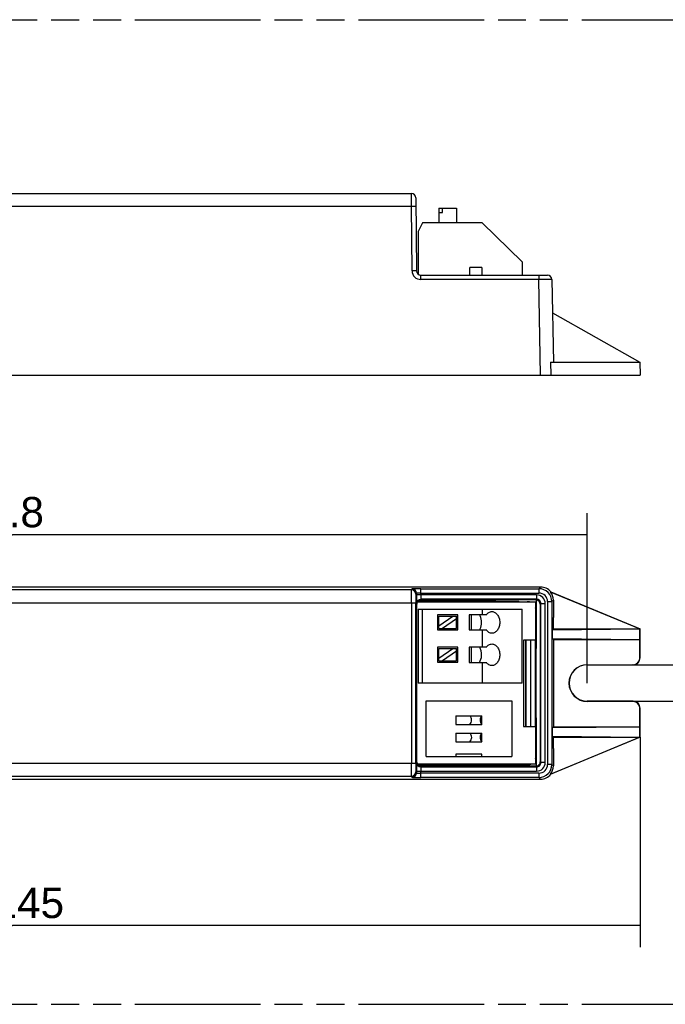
# Model space of a CAD drawing. Header units: millimetres. Extents: x 0 to 210, y 0 to 297.
# Tile 4 of 6: x 91 to 135, y 93 to 161. Entities that reach past the tile are written whole.
import ezdxf
from ezdxf.enums import TextEntityAlignment as Align

# ---------------------------------------------------------------- set-up
doc = ezdxf.new("R2010")
doc.units = ezdxf.units.MM
doc.header["$LTSCALE"] = 19.36
doc.linetypes.add('PHANTOM', pattern=[0.8, 0.45, -0.05, 0.1, -0.05, 0.1, -0.05])
doc.layers.get('0').update_dxf_attribs({"linetype": 'CONTINUOUS'})
doc.layers.add('DEFAULT_3', color=7, linetype='PHANTOM')
doc.layers.add('Z_DIM_2D', color=7, linetype='CONTINUOUS')
doc.styles.add('TEXTSTYLE_3', font='arial.ttf')
doc.dimstyles.new('DIMSTYLE_1', dxfattribs={"dimtxt": 2.1, "dimasz": 3.5, "dimexe": 1.5, "dimexo": 0, "dimgap": 0.525, "dimtad": 1, "dimlfac": 1.666667, "dimdsep": 46, "dimtxsty": 'TEXTSTYLE_3', "dimblk": '_FILLED', "dimblk1": '_FILLED', "dimblk2": '_FILLED', "dimcen": 0.09, "dimclrt": 5, "dimazin": 2, "dimtp": 0.5, "dimtm": 0.5, "dimtfac": 1, "dimtofl": 0, "dimtmove": 0, "dimatfit": 3, "dimldrblk": '_FILLED', "dimfxl": 1, "dimtolj": 1, "dimarcsym": 0})
doc.dimstyles.new('DIMSTYLE_3', dxfattribs={"dimtxt": 2.1, "dimasz": 3.5, "dimexe": 1.5, "dimexo": 0, "dimgap": 0.525, "dimtad": 1, "dimlfac": 1.666667, "dimdsep": 46, "dimtxsty": 'TEXTSTYLE_3', "dimblk": '_FILLED', "dimblk1": '_FILLED', "dimblk2": '_FILLED', "dimcen": 0.09, "dimclrt": 5, "dimazin": 2, "dimtp": 0.1, "dimtm": 0.1, "dimtfac": 1, "dimtofl": 0, "dimtmove": 0, "dimatfit": 3, "dimldrblk": '_FILLED', "dimfxl": 1, "dimtolj": 1, "dimarcsym": 0})

# ---------------------------------------------------------------- blocks, each defined once
blk = doc.blocks.new('*D0')
at = {"layer": 'Z_DIM_2D', "color": 2, "linetype": 'CONTINUOUS'}
for p, q in [((46.68, 111.432), (46.68, 96.863)), ((133.68, 111.432), (133.68, 96.863)), ((46.68, 98.363), (90.18, 98.363)), ((133.68, 98.363), (90.18, 98.363))]:
    blk.add_line(p, q, dxfattribs=at)
at = {"layer": 'Z_DIM_2D', "color": 5, "linetype": 'CONTINUOUS', "style": 'TEXTSTYLE_3'}
blk.add_text('145', height=2.1, dxfattribs=at).set_placement((91.299, 98.888), align=Align.CENTER)
blk = doc.blocks.new('_FILLED')
at = {"color": 0, "linetype": 'BYBLOCK'}
blk.add_solid([(0, 0), (-1, 0.125), (-1, -0.125)], dxfattribs=at)
blk = doc.blocks.new('_NONE')
blk = doc.blocks.new('*D3')
at = {"layer": 'Z_DIM_2D', "color": 2, "linetype": 'CONTINUOUS'}
for p, q in [((50.34, 115.182), (50.34, 126.96)), ((130.02, 115.182), (130.02, 126.96)), ((50.34, 125.46), (90.18, 125.46)), ((130.02, 125.46), (90.18, 125.46))]:
    blk.add_line(p, q, dxfattribs=at)
at = {"layer": 'Z_DIM_2D', "color": 5, "linetype": 'CONTINUOUS', "style": 'TEXTSTYLE_3'}
blk.add_text('132.8', height=2.1, dxfattribs=at).set_placement((88.679, 125.985), align=Align.CENTER)
blk = doc.blocks.new('*D4')
at = {"layer": 'Z_DIM_2D', "color": 2, "linetype": 'CONTINUOUS'}
for p, q in [((141.21, 116.442), (141.21, 123.566)), ((141.21, 123.566), (141.21, 115.182)), ((133.2, 116.442), (142.71, 116.442)), ((141.21, 108.922), (141.21, 115.182)), ((133.2, 113.922), (142.71, 113.922)), ((141.21, 113.922), (141.21, 108.922))]:
    blk.add_line(p, q, dxfattribs=at)
at = {"layer": 'Z_DIM_2D', "color": 5, "linetype": 'CONTINUOUS', "style": 'TEXTSTYLE_3'}
blk.add_text('4.2', height=2.1, rotation=90, dxfattribs=at).set_placement((140.685, 119.491))

msp = doc.modelspace()

# ---------------------------------------------------------------- linework, layer by layer
at = {"color": 7, "linetype": 'CONTINUOUS'}
for p, q in [((59.7847, 149.1288), (117.8266, 149.1288)), ((118.1266, 148.8314), (118.1709, 143.7562)), ((119.7175, 148.1148), (120.9556, 148.1148)), ((119.7175, 148.1148), (119.7175, 147.0948)), ((119.7175, 147.8148), (119.9802, 147.8148)), ((119.9802, 147.8148), (119.9802, 148.1148)), ((120.9556, 148.1148), (120.9556, 147.0948)), ((118.6021, 147.0948), (118.3021, 146.4948)), ((122.7246, 147.0948), (118.6021, 147.0948)), ((125.5021, 144.3948), (122.7246, 147.0948)), ((118.3021, 146.4948), (118.3021, 143.5116)), ((125.5021, 144.3948), (125.5021, 143.4588)), ((118.4709, 143.4588), (127.2643, 143.4588)), ((122.7124, 144.0048), (121.8777, 144.0048)), ((121.8777, 143.4588), (121.8777, 144.0048)), ((122.7124, 144.0048), (122.7124, 143.4588)), ((127.5643, 143.164), (127.6644, 137.4288)), ((127.6047, 140.8488), (133.6642, 137.4377)), ((127.4614, 137.4288), (133.6391, 137.4288)), ((127.4614, 137.4288), (127.4835, 136.5288)), ((133.6391, 137.4288), (133.639, 137.4519)), ((133.6642, 137.4377), (133.6801, 136.5288)), ((46.6801, 136.5288), (133.6801, 136.5288)), ((126.7802, 121.8418), (53.5799, 121.8418)), ((118.1709, 121.4156), (118.1709, 121.2892)), ((118.2805, 120.8666), (125.2596, 120.8666)), ((118.3138, 120.8978), (123.2403, 120.8978)), ((126.5064, 120.9892), (118.4761, 120.9892)), ((123.2403, 120.9638), (118.5015, 120.9638)), ((123.2403, 120.9638), (123.6847, 120.9418)), ((123.2403, 120.9638), (123.2403, 120.8978)), ((123.2403, 120.8978), (123.6847, 120.9418)), ((126.459, 120.9418), (123.6847, 120.9418)), ((125.3015, 120.8247), (125.2596, 120.8666)), ((126.4801, 120.941), (126.4801, 117.5818)), ((127.4835, 121.5034), (127.4614, 121.4955)), ((133.6391, 118.9318), (127.4614, 121.4955)), ((127.4835, 121.5034), (133.6801, 118.9318)), ((127.6644, 120.9262), (127.6644, 119.7222)), ((118.1266, 109.6261), (118.1266, 120.7375)), ((118.2015, 109.6998), (118.2015, 120.6638)), ((118.2387, 120.8068), (126.4351, 120.8068)), ((118.3021, 120.2968), (125.5021, 120.2968)), ((118.3021, 120.2968), (118.3021, 115.1668)), ((118.6021, 115.1668), (118.6021, 120.2968)), ((122.7246, 120.2968), (122.7246, 119.9122)), ((125.3015, 120.8247), (125.8599, 120.8247)), ((125.5021, 115.1668), (125.5021, 120.2968)), ((126.4351, 120.8068), (126.4351, 118.1668)), ((126.4596, 120.225), (126.4596, 110.1081)), ((126.759, 120.6418), (126.759, 109.7218)), ((126.8064, 109.6744), (126.8064, 120.6892)), ((121.0506, 119.9122), (119.6225, 119.9122)), ((119.6225, 119.9122), (119.6225, 118.8642)), ((119.7179, 119.8169), (120.9552, 119.8169)), ((119.7179, 119.142), (120.6918, 119.8169)), ((119.7179, 118.9595), (119.7179, 119.8169)), ((120.9552, 119.6344), (119.9812, 118.9595)), ((120.9552, 118.9595), (120.9552, 119.8169)), ((121.0506, 118.8642), (121.0506, 119.9122)), ((123.0231, 119.9122), (121.8231, 119.9122)), ((121.8231, 119.9122), (121.8231, 118.8642)), ((121.9939, 118.8642), (121.9939, 119.9122)), ((127.6801, 119.7222), (127.6644, 119.7222)), ((127.6801, 118.9318), (127.6801, 119.7222)), ((119.6225, 118.8642), (121.0506, 118.8642)), ((119.7179, 118.9595), (120.9552, 118.9595)), ((121.8231, 118.8642), (123.0231, 118.8642)), ((122.7246, 118.8642), (122.7246, 117.6633)), ((127.6047, 118.8721), (127.6644, 118.9318)), ((127.6047, 118.8721), (133.639, 118.9314)), ((127.6047, 118.2715), (127.6047, 118.8721)), ((127.6644, 118.9318), (133.6391, 118.9318)), ((133.6391, 118.9318), (133.639, 118.9314)), ((133.639, 118.9314), (133.6642, 118.9212)), ((133.6642, 118.9212), (133.6801, 118.9318)), ((133.6644, 116.9375), (133.6642, 118.9212)), ((133.6801, 116.9217), (133.6801, 118.9318)), ((126.4351, 118.1668), (125.5951, 118.1668)), ((125.5951, 118.1668), (125.5951, 112.1668)), ((125.7563, 112.1668), (125.7563, 118.1668)), ((125.7815, 112.1668), (125.7815, 118.1668)), ((126.1093, 112.1668), (126.1093, 118.1668)), ((126.4302, 112.1668), (126.4302, 118.1668)), ((127.6047, 118.2715), (133.6642, 118.2119)), ((127.6644, 118.2118), (127.6047, 118.2715)), ((127.6644, 118.2118), (133.6644, 118.2118)), ((127.6801, 118.2118), (127.6801, 112.1518)), ((133.6644, 118.2118), (133.6642, 118.2119)), ((121.0506, 117.678), (119.6225, 117.678)), ((119.6225, 117.678), (119.6225, 116.63)), ((119.7175, 117.583), (120.9556, 117.583)), ((119.7175, 116.908), (120.6918, 117.583)), ((119.7175, 116.725), (119.7175, 117.583)), ((120.9556, 116.725), (120.9556, 117.583)), ((121.0506, 116.63), (121.0506, 117.678)), ((123.0201, 117.6633), (121.8231, 117.6633)), ((121.8231, 117.6633), (121.8231, 116.6153)), ((121.9939, 116.6153), (121.9939, 117.6633)), ((126.4596, 117.5818), (126.4801, 117.5818)), ((120.9556, 117.4008), (119.9802, 116.725)), ((119.6225, 116.63), (121.0506, 116.63)), ((119.7175, 116.725), (120.9556, 116.725)), ((121.8231, 116.6153), (123.0261, 116.6153)), ((122.7246, 116.6153), (122.7246, 115.1668)), ((130.0201, 116.4575), (133.1844, 116.4575)), ((130.0201, 116.4418), (133.2001, 116.4418)), ((125.5021, 115.1668), (118.3021, 115.1668)), ((118.8451, 113.9386), (124.7851, 113.9386)), ((118.8451, 110.0968), (118.8451, 113.9386)), ((124.7851, 113.9386), (124.7851, 110.0968)), ((133.2001, 113.9218), (130.0201, 113.9218)), ((133.1844, 113.9061), (130.0201, 113.9061)), ((133.6642, 111.4424), (133.6644, 113.4261)), ((133.6801, 111.4318), (133.6801, 113.4419)), ((120.9151, 112.9177), (122.7151, 112.9177)), ((120.9151, 112.9177), (120.9151, 112.3177)), ((122.7151, 112.3177), (122.7151, 112.9177)), ((126.4596, 112.7818), (126.4801, 112.7818)), ((126.4801, 112.7818), (126.4801, 109.4226)), ((120.9151, 112.3177), (122.7151, 112.3177)), ((125.5951, 112.1668), (126.4351, 112.1668)), ((126.4351, 112.1668), (126.4351, 109.5568)), ((127.6047, 112.0921), (127.6644, 112.1518)), ((127.6047, 112.0921), (133.6642, 112.1516)), ((127.6047, 111.4915), (127.6047, 112.0921)), ((127.6644, 112.1518), (133.6644, 112.1518)), ((133.6644, 112.1518), (133.6642, 112.1516)), ((120.9151, 111.7177), (122.7151, 111.7177)), ((120.9151, 111.7177), (120.9151, 111.1177)), ((122.7151, 111.1177), (122.7151, 111.7177)), ((127.4614, 108.868), (133.6391, 111.4318)), ((133.6801, 111.4318), (127.4835, 108.8602)), ((127.6047, 111.4915), (133.639, 111.4322)), ((127.6644, 111.4318), (127.6047, 111.4915)), ((127.6644, 111.4318), (133.6391, 111.4318)), ((127.6801, 110.6413), (127.6801, 111.4318)), ((133.6642, 111.4424), (133.639, 111.4322)), ((133.6391, 111.4318), (133.639, 111.4322)), ((133.6642, 111.4424), (133.6801, 111.4318)), ((120.9151, 111.1177), (122.7124, 111.1177)), ((127.6644, 110.6413), (127.6801, 110.6413)), ((127.6644, 110.6413), (127.6644, 109.4374)), ((118.8451, 110.0968), (124.7851, 110.0968)), ((122.7151, 110.2514), (120.9151, 110.2514)), ((120.9151, 110.2514), (120.9151, 110.0968)), ((122.7151, 110.0968), (122.7151, 110.2514)), ((126.4351, 109.5568), (118.2387, 109.5568)), ((118.2507, 109.5357), (124.4727, 109.5357)), ((118.3138, 109.4658), (125.2596, 109.4666)), ((118.4761, 109.3744), (126.5064, 109.3744)), ((123.2403, 109.3998), (118.5015, 109.3998)), ((123.2403, 109.4658), (123.6847, 109.4218)), ((123.2403, 109.4658), (123.2403, 109.3998)), ((123.2403, 109.3998), (123.6847, 109.4218)), ((126.459, 109.4218), (123.6847, 109.4218)), ((124.4727, 109.5378), (124.4727, 109.5568)), ((124.4727, 109.5378), (125.8306, 109.5378)), ((125.3015, 109.5085), (125.2596, 109.4666)), ((125.3015, 109.5085), (125.8599, 109.5085)), ((118.1709, 109.0744), (118.1709, 108.9479)), ((127.4614, 108.868), (127.4835, 108.8602)), ((53.5799, 108.5218), (126.7802, 108.5218))]:
    msp.add_line(p, q, dxfattribs=at)
at = {"color": 9, "linetype": 'CONTINUOUS'}
for p, q in [((117.8317, 148.2445), (117.8266, 149.1288)), ((62.2894, 148.2445), (117.8317, 148.2445)), ((117.8709, 143.7588), (117.8317, 148.2445)), ((118.4709, 143.164), (118.4709, 143.4588)), ((126.6644, 143.4588), (126.6644, 143.164)), ((126.6644, 143.164), (118.4708, 143.164)), ((126.7802, 136.5288), (126.6644, 143.164)), ((117.8317, 121.6373), (59.1951, 121.6373)), ((117.8317, 121.6373), (117.8709, 121.7156)), ((118.4708, 121.726), (126.6644, 121.726)), ((118.4709, 121.2892), (118.4709, 121.726)), ((126.6644, 121.726), (126.7802, 121.8418)), ((126.6644, 121.726), (126.6644, 121.426)), ((118.1709, 121.4156), (118.1317, 121.3373)), ((126.5064, 121.2892), (118.1709, 121.2892)), ((118.4709, 121.426), (126.6644, 121.426)), ((118.4761, 120.9892), (118.5015, 120.9638)), ((126.459, 120.9418), (126.5064, 120.9892)), ((126.5064, 121.2892), (126.5064, 120.9892)), ((127.6644, 120.9262), (127.5643, 120.8261)), ((59.5725, 120.7374), (118.1266, 120.7374)), ((117.8266, 120.7374), (117.8266, 109.6261)), ((118.2015, 120.6638), (118.1761, 120.6892)), ((125.842, 120.8068), (125.8599, 120.8247)), ((126.4596, 120.225), (126.4351, 120.2005)), ((126.8064, 120.6892), (126.759, 120.6418)), ((126.8064, 120.6892), (127.1064, 120.6892)), ((127.1064, 109.6744), (127.1064, 120.6892)), ((127.2643, 120.8261), (127.5643, 120.8261)), ((127.2643, 120.8261), (127.2643, 109.5375)), ((127.5643, 120.8261), (127.5643, 109.5375)), ((133.6644, 116.9374), (133.6801, 116.9217)), ((130.0201, 116.4418), (130.0201, 116.4575)), ((133.2001, 116.4418), (133.1844, 116.4575)), ((130.0201, 113.9061), (130.0201, 113.9218)), ((133.1844, 113.9061), (133.2001, 113.9218)), ((133.6801, 113.4419), (133.6644, 113.4261)), ((126.4351, 110.1326), (126.4596, 110.1081)), ((62.6766, 109.6261), (118.1266, 109.6261)), ((118.1761, 109.6744), (118.2015, 109.6998)), ((118.5015, 109.3998), (118.4761, 109.3744)), ((125.8599, 109.5085), (125.8306, 109.5378)), ((125.8972, 109.5418), (125.8823, 109.5568)), ((126.5064, 109.3744), (126.459, 109.4218)), ((126.5064, 109.3744), (126.5064, 109.0744)), ((126.759, 109.7218), (126.8064, 109.6744)), ((127.1064, 109.6744), (126.8064, 109.6744)), ((127.5643, 109.5375), (127.2643, 109.5375)), ((127.5643, 109.5375), (127.6644, 109.4374)), ((62.2894, 108.7263), (117.8317, 108.7263)), ((117.8709, 108.648), (117.8317, 108.7263)), ((118.1317, 109.0262), (118.1709, 108.9479)), ((118.1709, 109.0744), (126.5064, 109.0744)), ((126.6644, 108.6376), (118.4708, 108.6376)), ((118.4709, 108.6376), (118.4709, 109.0744)), ((126.6644, 108.9376), (118.4709, 108.9376)), ((126.6644, 108.9376), (126.6644, 108.6376)), ((126.7802, 108.5218), (126.6644, 108.6376))]:
    msp.add_line(p, q, dxfattribs=at)
at = {"color": 7, "linetype": 'CONTINUOUS'}
for centre, radius, start, end in [((117.8266, 148.8288), 0.3, 0.500551, 89.999805), ((118.4709, 143.7588), 0.3, 180.5, 270), ((127.2643, 143.1588), 0.3, 0.999907, 89.99937), ((180.9535, 121.2852), 62.7827, 179.996362, 180.249863), ((126.4591, 120.6422), 0.2995, 0.021301, 85.987882), ((125.8597, 120.2222), 0.6025, 76.180972, 89.974793), ((125.8566, 120.2247), 0.603, 0.036697, 16.07339), ((121.9325, 119.4892), 0.7386, 28.402896, 34.958343), ((121.9323, 119.2873), 0.7388, 325.031631, 331.654303), ((121.9288, 117.2424), 0.7429, 28.125311, 34.548896), ((133.2002, 116.9217), 0.4799, 269.987774, 0.012226), ((130.0201, 115.1818), 1.2757, 90, 270), ((130.0201, 115.1818), 1.26, 90, 270), ((133.2002, 113.4419), 0.4799, 359.98775, 90.01225), ((121.5811, 112.6177), 0.42, 314.415309, 45.584691), ((123.009, 112.6177), 0.42, 134.415309, 225.584691), ((121.5824, 111.4164), 0.42, 314.665621, 45.836125), ((123.0077, 111.4164), 0.42, 134.163875, 225.334379), ((178.0157, 109.0847), 59.8449, 179.744415, 180.00991), ((126.4594, 109.7188), 0.297, 273.993529, 277.664751), ((126.459, 109.7217), 0.2999, 277.655816, 359.977006)]:
    msp.add_arc(centre, radius, start, end, dxfattribs=at)
at = {"color": 9, "linetype": 'CONTINUOUS'}
for centre, radius, start, end in [((118.4709, 143.764), 0.6, 180.497173, 269.996365), ((117.8317, 121.3373), 0.3, 0.014074, 89.992949), ((117.8709, 121.4156), 0.3, 0.013986, 89.993022), ((126.6643, 120.826), 0.8999, 0.005259, 89.994741), ((153.6562, 121.167), 35.485, 180.251257, 180.52762), ((126.5064, 120.6892), 0.6, 359.999428, 90.00057), ((126.5064, 120.6892), 0.3, 359.997904, 90.002094), ((126.6644, 120.8261), 0.5999, 359.9983, 90.003145), ((118.4774, 120.689), 0.3014, 165.063819, 179.960331), ((149.0449, 109.2277), 30.8736, 179.451363, 179.769939), ((133.5771, 109.374), 15.4052, 179.278034, 179.444698), ((118.4761, 109.6745), 0.3001, 180.032107, 269.982248), ((126.5064, 109.6744), 0.6, 269.99989, 0.000113), ((126.5064, 109.6743), 0.3, 269.99335, 0.00648), ((126.6643, 109.5375), 0.8999, 270.005259, 359.994741), ((126.6644, 109.5374), 0.5999, 269.995322, 0.002522), ((117.8317, 109.0263), 0.3, 270.007071, 359.985938), ((117.8709, 108.948), 0.3, 270.006969, 359.986018)]:
    msp.add_arc(centre, radius, start, end, dxfattribs=at)
at = {"color": 7, "linetype": 'CONTINUOUS'}
for centre, major_axis, ratio, start_param, end_param in [((126.7799, 120.9416), (-0.6366, -0.6366), 0.9996955, 3.0299593, 3.9268152), ((118.5015, 120.6638), (0.2121, -0.2121), 0.9999239, 3.032235, 3.9269527), ((118.5015, 120.6638), (-0.2121, 0.2121), 0.9999239, -0.7055557, -0.1093577), ((118.5015, 120.6638), (0.2121, -0.2121), 0.9999239, 2.3562326, 2.4360369), ((126.7642, 120.9259), (-0.6366, -0.6366), 0.9996955, 2.3563468, 3.0411733), ((133.1843, 116.9376), (-0.3395, 0.3395), 0.9996955, -3.9268385, -2.3561944), ((133.1843, 113.426), (0.3395, 0.3395), 0.9996955, -0.7852459, 0.7853983), ((125.8592, 110.1089), (0.4248, -0.4248), 0.9987828, 0.5036463, 0.7847928), ((118.5015, 109.6998), (0.2121, 0.2121), 0.9999239, 2.3562326, 3.9269527), ((125.7879, 110.1801), (-0.2622, 0.5965), 0.9082498, -3.5214649, -3.4097941), ((125.8592, 110.1089), (0.4248, -0.4248), 0.9987828, -0.7847892, -0.3846463), ((126.7642, 109.4376), (0.6366, -0.6366), 0.9996955, 0.1004194, 0.7852459), ((126.7799, 109.4219), (0.6366, -0.6366), 0.9996955, -0.7852227, 0.1116334)]:
    msp.add_ellipse(centre, major_axis=major_axis, ratio=ratio, start_param=start_param, end_param=end_param, dxfattribs=at)
at = {"color": 9, "linetype": 'CONTINUOUS'}
for points, knots in [([(117.8317, 148.2445), (117.8512, 148.2447), (117.8895, 148.2449), (117.9451, 148.2451), (117.9963, 148.2451), (118.0411, 148.2449), (118.0738, 148.2445), (118.0954, 148.2441), (118.1081, 148.2438), (118.1177, 148.2433), (118.1254, 148.2431), (118.1288, 148.2423), (118.1317, 148.2424), (118.1317, 148.2419)], [0, 0, 0, 0, 0.194921, 0.3824689, 0.5551899, 0.7066603, 0.8309866, 0.8814359, 0.9233989, 0.956499, 0.980387, 0.9948801, 1, 1, 1, 1]), ([(118.1709, 143.7562), (118.1709, 143.7566), (118.1683, 143.7566), (118.1653, 143.7573), (118.1582, 143.7575), (118.1489, 143.758), (118.1363, 143.7583), (118.1141, 143.7588), (118.08, 143.7592), (118.0331, 143.7594), (117.9806, 143.7594), (117.9259, 143.7592), (117.8891, 143.7589), (117.8709, 143.7588)], [0, 0, 0, 0, 0.0043879, 0.0171666, 0.0390585, 0.0706614, 0.1123627, 0.1637641, 0.2932844, 0.453154, 0.6321104, 0.8179625, 1, 1, 1, 1]), ([(127.5643, 143.164), (127.5642, 143.1644), (127.562, 143.1641), (127.5595, 143.1647), (127.5536, 143.1647), (127.5463, 143.165), (127.5365, 143.1651), (127.5195, 143.1654), (127.4931, 143.1657), (127.4554, 143.1659), (127.4102, 143.1661), (127.3577, 143.1662), (127.275, 143.1662), (127.1579, 143.1661), (127.0043, 143.1656), (126.8377, 143.165), (126.7229, 143.1644), (126.6644, 143.164)], [0, 0, 0, 0, 0.001243, 0.0048704, 0.0108861, 0.0192792, 0.0300368, 0.0431344, 0.0761968, 0.1181534, 0.1686063, 0.2270564, 0.2929585, 0.4444863, 0.6173408, 0.8049446, 1, 1, 1, 1]), ([(117.8266, 120.7374), (117.8266, 120.7953), (117.8267, 120.9089), (117.8269, 121.0739), (117.8274, 121.2263), (117.828, 121.3603), (117.8287, 121.4582), (117.8293, 121.5235), (117.8297, 121.5617), (117.8303, 121.5922), (117.8304, 121.6146), (117.8314, 121.6286), (117.8311, 121.6355), (117.8317, 121.6373)], [0, 0, 0, 0, 0.1929527, 0.3786975, 0.5501669, 0.7009796, 0.8254425, 0.876294, 0.9188886, 0.952831, 0.9778067, 0.9935703, 1, 1, 1, 1]), ([(118.4708, 121.726), (118.432, 121.726), (118.3559, 121.7258), (118.2453, 121.7253), (118.1433, 121.7243), (118.0538, 121.7231), (117.9885, 121.7218), (117.9451, 121.7206), (117.9197, 121.7197), (117.8999, 121.7186), (117.8848, 121.7181), (117.8767, 121.7165), (117.8714, 121.7166), (117.8709, 121.7156)], [0, 0, 0, 0, 0.1939252, 0.3805214, 0.5526179, 0.7037361, 0.8281064, 0.8787496, 0.9210286, 0.9545461, 0.9789865, 0.9941298, 1, 1, 1, 1]), ([(118.1317, 121.3373), (118.1312, 121.3362), (118.1314, 121.3315), (118.1304, 121.3223), (118.1302, 121.3072), (118.1297, 121.287), (118.1293, 121.2615), (118.1286, 121.2179), (118.128, 121.1527), (118.1274, 121.0634), (118.1268, 120.9232), (118.1266, 120.8132), (118.1266, 120.7375)], [0, 0, 0, 0, 0.0064595, 0.0222343, 0.047215, 0.081159, 0.1237526, 0.1746019, 0.2990559, 0.4498565, 0.6213131, 1, 1, 1, 1]), ([(118.4709, 121.426), (118.4329, 121.426), (118.3776, 121.4256), (118.3072, 121.4244), (118.2624, 121.4232), (118.2257, 121.4217), (118.2006, 121.4202), (118.1856, 121.4188), (118.178, 121.4179), (118.1738, 121.4169), (118.171, 121.4163), (118.1709, 121.4156)], [0, 0, 0, 0, 0.3794086, 0.5516085, 0.7027057, 0.8263257, 0.9188715, 0.9525974, 0.977499, 0.9932844, 1, 1, 1, 1]), ([(118.1726, 120.8402), (118.173, 120.8078), (118.1738, 120.7592), (118.1743, 120.7105), (118.1754, 120.6942)], [0, 0, 0, 0, 0.665449, 1, 1, 1, 1]), ([(118.1863, 120.7667), (118.2032, 120.8302), (118.2812, 120.9464), (118.4132, 120.9892), (118.4761, 120.9892)], [0, 0, 0, 0, 0.510938, 1, 1, 1, 1]), ([(118.4709, 121.2892), (118.4709, 121.2512), (118.4711, 121.1959), (118.4717, 121.1255), (118.4723, 121.0807), (118.4729, 121.0482), (118.4736, 121.0266), (118.474, 121.0139), (118.4746, 121.004), (118.4748, 120.9963), (118.4756, 120.9922), (118.4755, 120.9895), (118.4761, 120.9892)], [0, 0, 0, 0, 0.3799622, 0.5524005, 0.7036844, 0.8274138, 0.8777686, 0.9199614, 0.9536276, 0.9784059, 0.9939476, 1, 1, 1, 1]), ([(118.1754, 120.6942), (118.1755, 120.6935), (118.1757, 120.6919), (118.1755, 120.69), (118.1761, 120.6892)], [0, 0, 0, 0, 0.4048089, 1, 1, 1, 1]), ([(117.8317, 108.7263), (117.8311, 108.7281), (117.8314, 108.7349), (117.8304, 108.7489), (117.8303, 108.7714), (117.8297, 108.8018), (117.8293, 108.84), (117.8287, 108.9054), (117.828, 109.0032), (117.8274, 109.1372), (117.8269, 109.2896), (117.8267, 109.4547), (117.8266, 109.5683), (117.8266, 109.6261)], [0, 0, 0, 0, 0.0064297, 0.0221933, 0.047169, 0.0811114, 0.123706, 0.1745575, 0.2990204, 0.4498331, 0.6213025, 0.8070473, 1, 1, 1, 1]), ([(118.1266, 109.6261), (118.1266, 109.5504), (118.1268, 109.4403), (118.1274, 109.3002), (118.128, 109.2109), (118.1286, 109.1456), (118.1293, 109.1021), (118.1297, 109.0766), (118.1302, 109.0563), (118.1304, 109.0413), (118.1314, 109.0321), (118.1312, 109.0274), (118.1317, 109.0262)], [0, 0, 0, 0, 0.3786771, 0.5501293, 0.7009274, 0.8253817, 0.8762322, 0.9188281, 0.9527753, 0.9777599, 0.9935386, 1, 1, 1, 1]), ([(118.1761, 109.6744), (118.1756, 109.6739), (118.1758, 109.671), (118.175, 109.666), (118.1749, 109.6571), (118.1745, 109.6454), (118.1741, 109.6303), (118.1736, 109.6043), (118.1733, 109.5832), (118.1731, 109.5682)], [0, 0, 0, 0, 0.019791, 0.0705025, 0.151954, 0.2637897, 0.4053489, 0.5758407, 1, 1, 1, 1]), ([(118.4761, 109.3744), (118.4755, 109.3741), (118.4756, 109.3714), (118.4748, 109.3673), (118.4746, 109.3596), (118.474, 109.3497), (118.4736, 109.337), (118.4729, 109.3154), (118.4723, 109.2828), (118.4717, 109.2381), (118.4711, 109.1677), (118.4709, 109.1124), (118.4709, 109.0744)], [0, 0, 0, 0, 0.0060524, 0.0215952, 0.0463753, 0.0800438, 0.1222391, 0.1725961, 0.2963277, 0.4476095, 0.6200433, 1, 1, 1, 1]), ([(117.8709, 108.648), (117.8714, 108.6469), (117.8767, 108.6471), (117.8848, 108.6454), (117.8999, 108.645), (117.9197, 108.6438), (117.9451, 108.643), (117.9885, 108.6418), (118.0538, 108.6405), (118.1433, 108.6392), (118.2453, 108.6383), (118.3559, 108.6377), (118.432, 108.6376), (118.4708, 108.6376)], [0, 0, 0, 0, 0.00587, 0.0210132, 0.0454534, 0.0789705, 0.1212492, 0.1718919, 0.2962615, 0.4473794, 0.6194757, 0.8060734, 1, 1, 1, 1]), ([(118.1709, 108.9479), (118.171, 108.9473), (118.1738, 108.9466), (118.178, 108.9457), (118.1856, 108.9448), (118.2006, 108.9434), (118.2257, 108.9419), (118.2624, 108.9404), (118.3072, 108.9392), (118.3776, 108.9379), (118.4329, 108.9376), (118.4709, 108.9376)], [0, 0, 0, 0, 0.0067154, 0.0225009, 0.0474025, 0.0811284, 0.1736744, 0.2972942, 0.4483909, 0.6205902, 1, 1, 1, 1])]:
    msp.add_open_spline(points, degree=3, knots=knots, dxfattribs=at)
at = {"color": 7, "linetype": 'CONTINUOUS'}
for points in [[(126.459, 120.9418), (126.4659, 120.9418), (126.4729, 120.942), (126.4799, 120.9416)], [(126.4799, 109.422), (126.4729, 109.4215), (126.4659, 109.4218), (126.459, 109.4218)]]:
    msp.add_open_spline(points, degree=3, dxfattribs=at)
for points, knots in [([(122.5825, 118.9365), (122.6562, 119.0729), (122.7258, 119.3886), (122.656, 119.7043), (122.5821, 119.8405)], [0, 0, 0, 0, 0.5000434, 1, 1, 1, 1]), ([(123.0231, 119.9122), (123.0695, 119.9785), (123.1564, 120.0656), (123.2987, 120.1278), (123.372, 120.1382), (123.4078, 120.1382)], [0, 0, 0, 0, 0.5259346, 0.7670846, 1, 1, 1, 1]), ([(123.4078, 120.1382), (123.4431, 120.1382), (123.5153, 120.1281), (123.6557, 120.0677), (123.8076, 119.9184), (123.9198, 119.6724), (123.959, 119.3882), (123.9198, 119.1039), (123.8076, 118.858), (123.6557, 118.7087), (123.5153, 118.6483), (123.4431, 118.6382), (123.4078, 118.6382)], [0, 0, 0, 0, 0.0522329, 0.1062733, 0.2239047, 0.3569908, 0.5000036, 0.6430133, 0.7760975, 0.8937287, 0.9477682, 1, 1, 1, 1]), ([(123.4078, 118.6382), (123.372, 118.6382), (123.2987, 118.6486), (123.1564, 118.7108), (123.0695, 118.7979), (123.0231, 118.8642)], [0, 0, 0, 0, 0.2329096, 0.4740584, 1, 1, 1, 1]), ([(122.5348, 116.6152), (122.6316, 116.7511), (122.707, 117.0134), (122.681, 117.3527), (122.6237, 117.5184), (122.584, 117.5925)], [0, 0, 0, 0, 0.4918705, 0.7520731, 1, 1, 1, 1]), ([(123.0201, 117.6633), (123.0666, 117.7307), (123.1539, 117.8194), (123.2975, 117.8829), (123.3717, 117.8936), (123.4078, 117.8936)], [0, 0, 0, 0, 0.5263106, 0.767346, 1, 1, 1, 1]), ([(123.4078, 117.8936), (123.4431, 117.8936), (123.5153, 117.8835), (123.6557, 117.8231), (123.8076, 117.6738), (123.9198, 117.4278), (123.959, 117.1436), (123.9198, 116.8593), (123.8076, 116.6134), (123.6557, 116.4641), (123.5153, 116.4037), (123.4431, 116.3936), (123.4078, 116.3936)], [0, 0, 0, 0, 0.0522329, 0.1062733, 0.2239047, 0.3569908, 0.5000036, 0.6430133, 0.7760975, 0.8937287, 0.9477682, 1, 1, 1, 1]), ([(123.4078, 116.3936), (123.3364, 116.3936), (123.1832, 116.4389), (123.0731, 116.5502), (123.0268, 116.6153)], [0, 0, 0, 0, 0.4721847, 1, 1, 1, 1])]:
    msp.add_open_spline(points, degree=3, knots=knots, dxfattribs=at)
at = {"layer": 'DEFAULT_3', "color": 7, "linetype": 'PHANTOM'}
for p, q in [((36.7077, 161.1783), (173.2487, 161.1783)), ((36.7077, 92.9078), (173.2487, 92.9078))]:
    msp.add_line(p, q, dxfattribs=at)

# ---------------------------------------------------------------- dimensions: what is measured, and where the dimension line sits
at = {"layer": 'Z_DIM_2D', "color": 2, "linetype": 'CONTINUOUS'}
for base, p1, p2, picture, middle in [((130.0201, 125.4597), (50.3401, 115.1818), (130.0201, 115.1818), '*D3', (88.7639, 125.4597)), ((133.6801, 98.3631), (46.6801, 111.4318), (133.6801, 111.4318), '*D0', (91.3966, 98.3631))]:
    dim = msp.add_linear_dim(base=base, p1=p1, p2=p2, dimstyle='DIMSTYLE_1', override={"dimblk1": 'NONE', "dimblk2": 'NONE', "dimsah": 1}, dxfattribs=at)
    dim.commit()
    dim.dimension.update_dxf_attribs({"geometry": picture, "text_midpoint": middle, "dimtype": 160})
dim = msp.add_linear_dim(base=(141.2098, 113.9218), p1=(133.2001, 116.4418), p2=(133.2001, 113.9218), angle=270, dimstyle='DIMSTYLE_3', override={"dimblk1": 'NONE', "dimblk2": 'NONE', "dimsah": 1}, dxfattribs=at)
dim.commit()
dim.dimension.update_dxf_attribs({"geometry": '*D4', "text_midpoint": (141.2098, 121.4651), "dimtype": 160})

doc.saveas('drawing.dxf')
